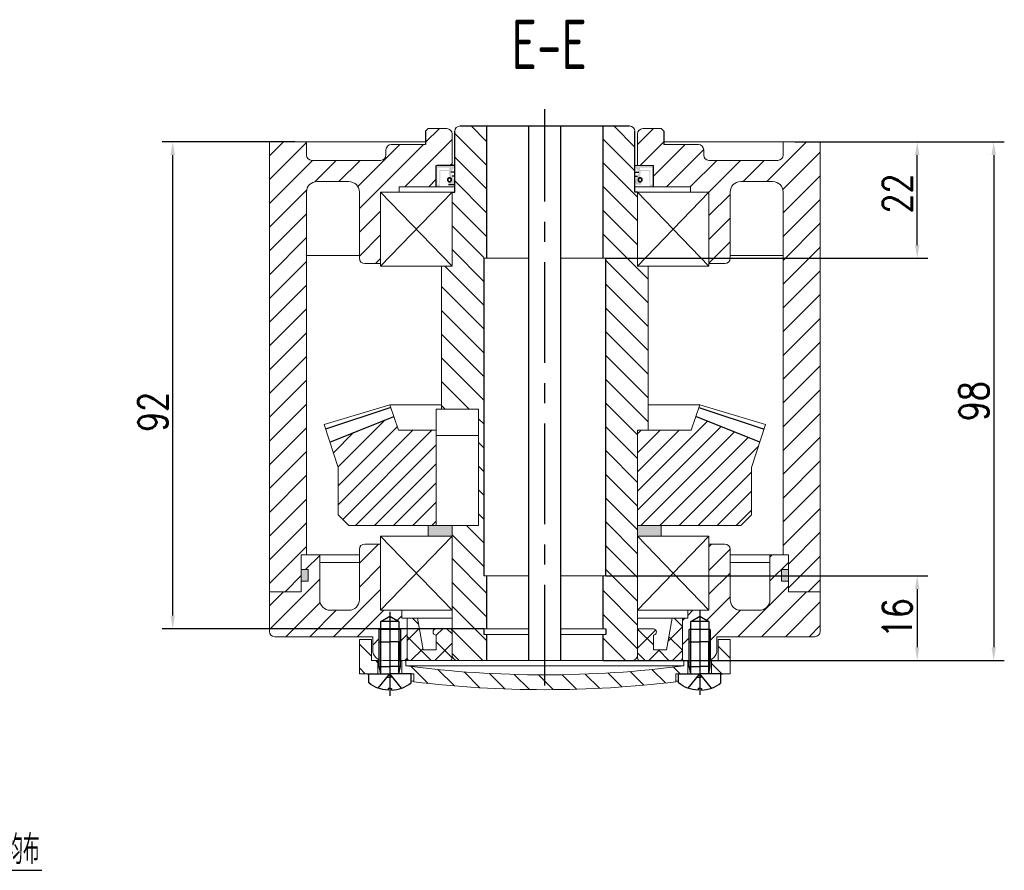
# Model space of a CAD drawing. Header units: inches. Extents: x 331 to 12887, y -474 to 4488.
# Tile 16 of 122: x 2839 to 3025, y 2795 to 2956. Entities that reach past the tile are written whole.
import ezdxf

# ---------------------------------------------------------------- set-up
doc = ezdxf.new("R2010")
doc.units = ezdxf.units.IN
doc.header["$LTSCALE"] = 10
doc.header["$MEASUREMENT"] = 0
doc.linetypes.add('CENTER', pattern=[10.16, 6.35, -1.27, 1.27, -1.27])
doc.linetypes.add('HIDDEN', pattern=[1.905, 1.27, -0.635])
for name, color, linetype in [('1轮廓实线层', 7, 'Continuous'), ('2细线层', 4, 'Continuous'), ('3中心线层', 1, 'CENTER'), ('4虚线层', 6, 'HIDDEN'), ('5剖面线层', 2, 'Continuous'), ('6文字层', 3, 'Continuous'), ('7标注层', 4, 'Continuous')]:
    doc.layers.add(name, color=color, linetype=linetype)
doc.styles.add('PC_TEXTSTYLE', font='isocp.shx', dxfattribs={"width": 0.8, "bigfont": 'HZFS.SHX'})
doc.styles.add('TH_GBDIM', font='romans.shx', dxfattribs={"width": 0.8, "bigfont": 'gbcbig.shx'})
doc.dimstyles.new('TH_GBDIM', dxfattribs={"dimtxt": 3.5, "dimasz": 2.5, "dimexe": 2, "dimexo": 0, "dimgap": 1, "dimtad": 1, "dimdec": 4, "dimdsep": 46, "dimtxsty": 'TH_GBDIM', "dimcen": 0.09, "dimclrd": 4, "dimclre": 4, "dimclrt": 3, "dimadec": 0, "dimazin": 0, "dimtfac": 1, "dimtdec": 4, "dimtmove": 0, "dimatfit": 3, "dimfxl": 1, "dimtzin": 0, "dimarcsym": 0})
doc.dimstyles.new('直径标注A3', dxfattribs={"dimtxt": 3.5, "dimasz": 3, "dimexe": 2, "dimexo": 0.0625, "dimgap": 1, "dimtad": 1, "dimtih": 1, "dimtoh": 1, "dimdsep": 46, "dimtxsty": 'PC_TEXTSTYLE', "dimsah": 1, "dimcen": 0.09, "dimclrt": 3, "dimadec": 0, "dimazin": 0, "dimtfac": 0.7, "dimtmove": 0, "dimatfit": 0, "dimfxl": 1, "dimtzin": 0, "dimarcsym": 0})
pattern_1 = [(45, (2315.4935, 2642.423), (-2.245064, 2.245064), [])]
pattern_2 = [(45, (1756.5122, 2697.7413), (-2.245064, 2.245064), []), (135, (1756.5122, 2697.7413), (-2.245064, -2.245064), [])]
pattern_3 = [(315, (-154.8456, 166.89), (2.245064, 2.245064), [])]

# ---------------------------------------------------------------- blocks, each defined once
blk = doc.blocks.new('A$C74117F13')
at = {"linetype": 'Continuous', "lineweight": 0}
h = blk.add_hatch(dxfattribs=at)
h.set_pattern_fill('ANSI31', color=4, angle=-90, style=0)
h.set_pattern_definition(pattern_3)
h.paths.add_polyline_path([(2.25, 10.7), (0, 10.7), (0, 4.2), (3.5, 4.2), (3.5, 6.7), (2.25, 6.7)], flags=0)
h = blk.add_hatch(dxfattribs=at)
h.set_pattern_fill('ANSI31', color=4, angle=-90, style=0)
h.set_pattern_definition(pattern_3)
h.paths.add_polyline_path([(70, 10.7), (67.75, 10.7), (67.75, 6.7), (66.5, 6.7), (66.5, 4.2), (70, 4.2)], flags=0)
at = {"layer": '5剖面线层'}
h = blk.add_hatch(dxfattribs=at)
h.set_pattern_fill('ANSI31', color=4, angle=-90, style=0)
h.set_pattern_definition([(315, (-138.2244, 164.8017), (2.245064, 2.245064), [])])
h.paths.add_polyline_path([(35, 4), (35, 1.2, 0.030167), (59.75, 2.69), (59.75, 4.2), (62, 4.2), (62, 6.7), (61.25, 6.7), (61.25, 5.7, -0.032451)])
h.paths.add_polyline_path([(35, 1.2), (35, 4, -0.032451), (8.75, 5.7), (8.75, 6.7), (8, 6.7), (8, 4.2), (10.25, 4.2), (10.25, 2.69, 0.030167)])
at = {"color": 7, "linetype": 'Continuous', "lineweight": 15}
for p, q in [((0, 4.2), (0, 10.7)), ((0, 10.7), (2.25, 10.7)), ((2.25, 10.7), (2.25, 6.7)), ((67.75, 6.7), (67.75, 10.7)), ((67.75, 10.7), (70, 10.7)), ((70, 10.7), (70, 4.2)), ((2.25, 6.7), (3.5, 6.7)), ((3.5, 6.7), (3.5, 4.2)), ((8, 4.2), (8, 6.7)), ((8, 6.7), (8.75, 6.7)), ((8.75, 6.7), (8.75, 5.7)), ((61.25, 6.7), (8.75, 6.7)), ((61.25, 5.7), (8.75, 5.7)), ((61.25, 5.7), (61.25, 6.7)), ((61.25, 6.7), (62, 6.7)), ((62, 6.7), (62, 4.2)), ((66.5, 4.2), (66.5, 6.7)), ((66.5, 6.7), (67.75, 6.7)), ((0, 4.2), (3.5, 4.2)), ((3.5, 4.2), (8, 4.2)), ((8, 4.2), (10.25, 4.2)), ((10.25, 2.69), (10.25, 4.2)), ((59.75, 4.2), (62, 4.2)), ((59.75, 4.2), (59.75, 2.69)), ((62, 4.2), (66.5, 4.2)), ((66.5, 4.2), (70, 4.2))]:
    blk.add_line(p, q, dxfattribs=at)
for centre, radius, start, end in [((35, 206.86), 202.87, 262.5653, 277.4347), ((35.04, 193.53), 192.34, 259.8629, 260.0315), ((34.96, 193.53), 192.34, 279.9685, 280.1371), ((35.04, 193.53), 192.34, 262.443, 262.5932), ((35, 206.86), 205.67, 263.0883, 276.9117), ((34.96, 193.53), 192.34, 277.4068, 277.557)]:
    blk.add_arc(centre, radius, start, end, dxfattribs=at)
at = {"layer": '1轮廓实线层'}
for p, q in [((4.05, 14.08), (5.75, 15.07)), ((5.75, 15.07), (7.45, 14.08)), ((62.55, 14.08), (64.25, 15.07)), ((64.25, 15.07), (65.95, 14.08)), ((7.45, 14.08), (4.05, 14.08)), ((4.05, 6.64), (4.05, 14.08)), ((7.45, 14.08), (7.45, 6.58)), ((65.95, 14.08), (62.55, 14.08)), ((62.55, 6.64), (62.55, 14.08)), ((65.95, 14.08), (65.95, 6.58)), ((7.75, 12.58), (3.75, 12.58)), ((66.25, 12.58), (62.25, 12.58))]:
    blk.add_line(p, q, dxfattribs=at)
at = {"layer": '1轮廓实线层', "extrusion": (1.22465e-16, -7.4988e-33, -1)}
for points in [[(-3.75, 5.6), (-3.75, 10.2), (-5.75, 10.2)], [(-62.25, 5.6), (-62.25, 10.2), (-64.25, 10.2)], [(-4.05, 4.2), (-3.75, 5.6), (-5.75, 5.6)], [(-62.55, 4.2), (-62.25, 5.6), (-64.25, 5.6)]]:
    blk.add_lwpolyline(points, dxfattribs=at)
at = {"layer": '1轮廓实线层'}
for points in [[(7.75, 5.6), (7.75, 10.2), (5.75, 10.2)], [(66.25, 5.6), (66.25, 10.2), (64.25, 10.2)], [(7.45, 4.2), (7.75, 5.6), (5.75, 5.6)], [(65.95, 4.2), (66.25, 5.6), (64.25, 5.6)], [(9.75, 2.47), (9.75, 4.2), (5.75, 4.2)], [(68.25, 2.47), (68.25, 4.2), (64.25, 4.2)], [(5.75, 1.41), (6.06, 1.41), (6.06, 1.1)], [(64.25, 1.41), (64.56, 1.41), (64.56, 1.1)]]:
    blk.add_lwpolyline(points, dxfattribs=at)
at = {"layer": '1轮廓实线层', "extrusion": (-1.22465e-16, 7.4988e-33, -1)}
for points in [[(-1.75, 2.47), (-1.75, 4.2), (-5.75, 4.2)], [(-60.25, 2.47), (-60.25, 4.2), (-64.25, 4.2)], [(-5.75, 1.41), (-5.44, 1.41), (-5.44, 1.1)], [(-64.25, 1.41), (-63.94, 1.41), (-63.94, 1.1)]]:
    blk.add_lwpolyline(points, dxfattribs=at)
for centre in [(-5.75, 7.59), (-64.25, 7.59)]:
    blk.add_arc(centre, 6.5, 272.7336, 307.9799, dxfattribs=at)
at = {"layer": '1轮廓实线层'}
for centre in [(5.75, 7.59), (64.25, 7.59)]:
    blk.add_arc(centre, 6.5, 272.7336, 307.9799, dxfattribs=at)
at = {"layer": '2细线层'}
for p, q in [((3.75, 6.73), (3.75, 12.58)), ((7.75, 12.58), (7.75, 6.58)), ((62.25, 6.73), (62.25, 12.58)), ((66.25, 12.58), (66.25, 6.58))]:
    blk.add_line(p, q, dxfattribs=at)
at = {"layer": '2细线层', "extrusion": (1.22465e-16, -7.4988e-33, -1)}
for points in [[(-4.05, 4.2), (-4.05, 10.2)], [(-62.55, 4.2), (-62.55, 10.2)]]:
    blk.add_lwpolyline(points, dxfattribs=at)
at = {"layer": '2细线层'}
for points in [[(7.45, 4.2), (7.45, 10.2)], [(65.95, 4.2), (65.95, 10.2)]]:
    blk.add_lwpolyline(points, dxfattribs=at)
at = {"layer": '3中心线层'}
for p, q in [((5.75, 15.92), (5.75, 0)), ((64.25, 16.3), (64.25, 0.19))]:
    blk.add_line(p, q, dxfattribs=at)
at = {"layer": '4虚线层', "extrusion": (-1.22465e-16, 7.4988e-33, -1)}
for p, q in [((3.55, 1.47), (5.75, 4.2)), ((62.05, 1.47), (64.25, 4.2)), ((5.25, 3.58), (5.75, 3.58)), ((63.75, 3.58), (64.25, 3.58))]:
    blk.add_line(p, q, dxfattribs=at)
at = {"layer": '4虚线层'}
for p, q in [((7.95, 1.47), (5.75, 4.2)), ((66.45, 1.47), (64.25, 4.2)), ((6.25, 3.58), (5.75, 3.58)), ((64.75, 3.58), (64.25, 3.58))]:
    blk.add_line(p, q, dxfattribs=at)
blk = doc.blocks.new('*D212')
at = {"layer": '7标注层', "color": 4, "lineweight": -2, "transparency": 16777216}
for p, q in [((2949.83, 2851.03), (3010.64, 2851.03)), ((3008.64, 2848.53), (3008.64, 2837.53)), ((2949.33, 2835.03), (3010.64, 2835.03))]:
    blk.add_line(p, q, dxfattribs=at)
at = {"layer": '7标注层', "color": 4, "transparency": 16777216}
for points in [[(3008.23, 2848.53), (3009.06, 2848.53), (3008.64, 2851.03)], [(3008.23, 2837.53), (3009.06, 2837.53), (3008.64, 2835.03)]]:
    blk.add_solid(points, dxfattribs=at)
at = {"layer": 'Defpoints', "color": 0, "transparency": 16777216}
for p in [(2949.83, 2851.03), (2949.33, 2835.03), (3008.64, 2835.03)]:
    blk.add_point(p, dxfattribs=at)
at = {"layer": '7标注层', "color": 3, "transparency": 16777216, "insert": (3004.89, 2843.03), "char_height": 5.5, "attachment_point": 5, "rotation": 90, "style": 'TH_GBDIM'}
blk.add_mtext('16', dxfattribs=at)
blk = doc.blocks.new('*D215')
at = {"layer": '7标注层', "color": 4, "lineweight": -2, "transparency": 16777216}
for p, q in [((2985.55, 2933.03), (3010.64, 2933.03)), ((3008.64, 2913.53), (3008.64, 2930.53)), ((2949.83, 2911.03), (3010.64, 2911.03))]:
    blk.add_line(p, q, dxfattribs=at)
at = {"layer": '7标注层', "color": 4, "transparency": 16777216}
for points in [[(3008.23, 2930.53), (3009.06, 2930.53), (3008.64, 2933.03)], [(3008.23, 2913.53), (3009.06, 2913.53), (3008.64, 2911.03)]]:
    blk.add_solid(points, dxfattribs=at)
at = {"layer": 'Defpoints', "color": 0, "transparency": 16777216}
for p in [(2985.55, 2933.03), (3008.64, 2933.03), (2949.83, 2911.03)]:
    blk.add_point(p, dxfattribs=at)
at = {"layer": '7标注层', "color": 3, "transparency": 16777216, "insert": (3004.89, 2923.28), "char_height": 5.5, "attachment_point": 5, "rotation": 90, "style": 'TH_GBDIM'}
blk.add_mtext('22', dxfattribs=at)
blk = doc.blocks.new('*D216')
at = {"layer": '7标注层', "color": 4, "lineweight": -2, "transparency": 16777216}
for p, q in [((2891.12, 2933.03), (2866.08, 2933.03)), ((2868.08, 2843.53), (2868.08, 2930.53)), ((2926.83, 2841.03), (2866.08, 2841.03))]:
    blk.add_line(p, q, dxfattribs=at)
at = {"layer": '7标注层', "color": 4, "transparency": 16777216}
for points in [[(2867.66, 2930.53), (2868.5, 2930.53), (2868.08, 2933.03)], [(2867.66, 2843.53), (2868.5, 2843.53), (2868.08, 2841.03)]]:
    blk.add_solid(points, dxfattribs=at)
at = {"layer": 'Defpoints', "color": 0, "transparency": 16777216}
for p in [(2868.08, 2933.03), (2891.12, 2933.03), (2926.83, 2841.03)]:
    blk.add_point(p, dxfattribs=at)
at = {"layer": '7标注层', "color": 3, "transparency": 16777216, "insert": (2864.33, 2882.01), "char_height": 5.5, "attachment_point": 5, "rotation": 90, "style": 'TH_GBDIM'}
blk.add_mtext('92', dxfattribs=at)
blk = doc.blocks.new('*D217')
at = {"layer": '7标注层', "color": 4, "lineweight": -2, "transparency": 16777216}
for p, q in [((2985.55, 2933.03), (3025.09, 2933.03)), ((3023.09, 2930.53), (3023.09, 2837.53)), ((2953.98, 2835.03), (3025.09, 2835.03))]:
    blk.add_line(p, q, dxfattribs=at)
at = {"layer": '7标注层', "color": 4, "transparency": 16777216}
for points in [[(3022.67, 2930.53), (3023.51, 2930.53), (3023.09, 2933.03)], [(3022.67, 2837.53), (3023.51, 2837.53), (3023.09, 2835.03)]]:
    blk.add_solid(points, dxfattribs=at)
at = {"layer": 'Defpoints', "color": 0, "transparency": 16777216}
for p in [(2985.55, 2933.03), (2953.98, 2835.03), (3023.09, 2835.03)]:
    blk.add_point(p, dxfattribs=at)
at = {"layer": '7标注层', "color": 3, "transparency": 16777216, "insert": (3019.34, 2884.03), "char_height": 5.5, "attachment_point": 5, "rotation": 90, "style": 'TH_GBDIM'}
blk.add_mtext('98', dxfattribs=at)
blk = doc.blocks.new('*D222')
at = {"layer": '7标注层', "color": 0, "lineweight": -2, "transparency": 16777216}
for p, q in [((2777.62, 2835.59), (2775.97, 2837.48)), ((2779.26, 2833.71), (2783.2, 2829.19)), ((2784.85, 2827.3), (2812.68, 2795.4)), ((2812.68, 2795.4), (2843.34, 2795.4))]:
    blk.add_line(p, q, dxfattribs=at)
at = {"layer": '7标注层', "color": 0, "transparency": 16777216}
for points in [[(2777.93, 2835.87), (2777.3, 2835.32), (2779.26, 2833.71)], [(2785.16, 2827.58), (2784.53, 2827.03), (2783.2, 2829.19)]]:
    blk.add_solid(points, dxfattribs=at)
at = {"layer": 'Defpoints', "color": 0, "transparency": 16777216}
for p in [(2779.26, 2833.71), (2783.2, 2829.19)]:
    blk.add_point(p, dxfattribs=at)
at = {"layer": '7标注层', "color": 3, "transparency": 16777216, "insert": (2828.51, 2799.33), "char_height": 5.5, "attachment_point": 5, "style": 'TH_GBDIM'}
blk.add_mtext('{4-%%C9}{}{}{通孔均布}', dxfattribs=at)

msp = doc.modelspace()

# ---------------------------------------------------------------- hatches: boundary and pattern name
at = {"layer": '5剖面线层'}
h = msp.add_hatch(dxfattribs=at)
h.set_pattern_fill('ANSI31', color=256)
h.set_pattern_definition(pattern_1)
h.paths.add_polyline_path([(2917.83072, 2928.53323), (2920.83072, 2928.53323), (2920.83072, 2934.53323, 0.414213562), (2919.83072, 2935.53323), (2916.33072, 2935.53323), (2915.83072, 2935.03323), (2915.83072, 2932.53323), (2912.83072, 2932.53323), (2912.33072, 2932.53323), (2909.33072, 2932.53323, 0.414213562), (2908.33072, 2931.53323), (2908.33072, 2930.53323, -0.414213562), (2907.33072, 2929.53323), (2894.33072, 2929.53323, -0.414213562), (2893.33072, 2930.53323), (2893.33072, 2933.03323), (2886.33073, 2933.03323), (2886.33073, 2848.03323), (2892.33072, 2848.03323), (2892.33072, 2855.03323), (2893.33073, 2855.03323), (2893.33073, 2923.52937, -0.414778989), (2895.33072, 2925.53323), (2901.33072, 2925.53323, -0.414213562), (2903.33072, 2923.53323), (2903.33072, 2911.03323, 0.414213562), (2904.33072, 2910.03323), (2907.33072, 2910.03323), (2907.33072, 2923.53323), (2910.83072, 2923.53323), (2910.83072, 2924.53323), (2917.83072, 2924.53323)])
h = msp.add_hatch(dxfattribs=at)
h.set_pattern_fill('ANSI31', color=256, angle=270)
h.set_pattern_definition([(315, (2315.4935, 2642.423), (2.245064, 2.245064), [])])
edge = h.paths.add_edge_path()
edge.add_line((2926.83072, 2913.53323), (2927.33072, 2913.53323))
edge.add_line((2927.33072, 2913.53323), (2927.33072, 2936.03323))
edge.add_line((2927.33072, 2936.03323), (2922.33072, 2936.03323))
edge.add_arc((2922.33072, 2935.03323), 1, 90, 180)
edge.add_line((2921.33072, 2935.03323), (2921.33072, 2923.53323))
edge.add_line((2921.33072, 2923.53323), (2920.83072, 2923.53323))
edge.add_line((2920.83072, 2923.53323), (2920.83072, 2909.53323))
edge.add_line((2920.83072, 2909.53323), (2918.83072, 2909.53323))
edge.add_line((2918.83072, 2909.53323), (2918.83072, 2882.53323))
edge.add_line((2918.83072, 2882.53323), (2925.83072, 2882.53323))
edge.add_line((2925.83072, 2882.53323), (2925.83072, 2860.53323))
edge.add_line((2925.83072, 2860.53323), (2920.83072, 2860.53323))
edge.add_line((2920.83072, 2860.53323), (2920.83072, 2836.03323))
edge.add_arc((2921.83072, 2836.03323), 1, 180, 270.0158522)
edge.add_line((2921.831, 2835.03323), (2926.33072, 2835.03323))
edge.add_line((2926.33072, 2835.03323), (2927.33072, 2835.03323))
edge.add_line((2927.33072, 2835.03323), (2927.33072, 2839.93323))
edge.add_line((2927.33072, 2839.93323), (2926.83072, 2839.93323))
edge.add_line((2926.83072, 2839.93323), (2926.83072, 2841.03323))
edge.add_line((2926.83072, 2841.03323), (2927.33072, 2841.03323))
edge.add_line((2927.33072, 2841.03323), (2927.33072, 2851.03323))
edge.add_line((2927.33072, 2851.03323), (2926.83072, 2851.03323))
edge.add_line((2926.83072, 2851.03323), (2926.83072, 2913.53323))
edge = h.paths.add_edge_path()
edge.add_line((2957.83072, 2909.53323), (2955.83072, 2909.53323))
edge.add_line((2955.83072, 2909.53323), (2955.83072, 2923.53323))
edge.add_line((2955.83072, 2923.53323), (2955.33072, 2923.53323))
edge.add_line((2955.33072, 2923.53323), (2955.33072, 2935.03323))
edge.add_arc((2954.33072, 2935.03323), 1, 360, 450)
edge.add_line((2954.33072, 2936.03323), (2949.33072, 2936.03323))
edge.add_line((2949.33072, 2936.03323), (2949.33072, 2913.53323))
edge.add_line((2949.33072, 2913.53323), (2949.83072, 2913.53323))
edge.add_line((2949.83072, 2913.53323), (2949.83072, 2851.03323))
edge.add_line((2949.83072, 2851.03323), (2949.33072, 2851.03323))
edge.add_line((2949.33072, 2851.03323), (2949.33072, 2841.03323))
edge.add_line((2949.33072, 2841.03323), (2949.83072, 2841.03323))
edge.add_line((2949.83072, 2841.03323), (2949.83072, 2839.93323))
edge.add_line((2949.83072, 2839.93323), (2949.33072, 2839.93323))
edge.add_line((2949.33072, 2839.93323), (2949.33072, 2835.03323))
edge.add_line((2949.33072, 2835.03323), (2954.831, 2835.03323))
edge.add_arc((2954.83072, 2836.03323), 1, 270.0158521, 360)
edge.add_line((2955.83072, 2836.03323), (2955.83072, 2878.53323))
edge.add_line((2955.83072, 2878.53323), (2957.20531, 2878.53323))
edge.add_line((2957.20531, 2878.53323), (2957.83072, 2878.53323))
edge.add_line((2957.83072, 2878.53323), (2957.83072, 2909.53323))
h = msp.add_hatch(dxfattribs=at)
h.set_pattern_fill('ANSI31', color=256)
h.set_pattern_definition(pattern_1)
h.paths.add_polyline_path([(2958.83072, 2928.53323), (2955.83072, 2928.53323), (2955.83072, 2934.53323, -0.414213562), (2956.83072, 2935.53323), (2960.33072, 2935.53323), (2960.83072, 2935.03323), (2960.83072, 2932.53323), (2963.83072, 2932.53323), (2964.33072, 2932.53323), (2967.33072, 2932.53323, -0.414213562), (2968.33072, 2931.53323), (2968.33072, 2930.53323, 0.414213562), (2969.33072, 2929.53323), (2982.33072, 2929.53323, 0.414213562), (2983.33072, 2930.53323), (2983.33072, 2933.03323), (2990.33072, 2933.03323), (2990.33072, 2848.03323), (2984.33072, 2848.03323), (2984.33072, 2855.03323), (2983.33072, 2855.03323), (2983.33072, 2923.52937, 0.414778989), (2981.33072, 2925.53323), (2975.33072, 2925.53323, 0.414213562), (2973.33072, 2923.53323), (2973.33072, 2911.03323, -0.414213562), (2972.33072, 2910.03323), (2969.33072, 2910.03323), (2969.33072, 2923.53323), (2965.83072, 2923.53323), (2965.83072, 2924.53323), (2958.83072, 2924.53323)])
h = msp.add_hatch(color=2, dxfattribs=at)
h.dxf.hatch_style = 1
h.paths.add_polyline_path([(2920.33072, 2926.26656, -0.414213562), (2920.73072, 2925.86656, -0.577350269), (2920.13072, 2925.52015), (2920.13072, 2924.93323), (2920.93072, 2924.93323), (2921.33072, 2925.33323), (2920.93072, 2926.53323), (2920.83072, 2926.53323), (2920.58072, 2927.33323), (2921.33072, 2928.33323), (2920.80572, 2928.53323), (2920.60572, 2928.33323), (2920.40572, 2928.53323), (2918.03072, 2928.53323), (2917.83072, 2928.13323), (2917.83072, 2924.93323), (2918.03072, 2924.53323), (2918.53072, 2924.53323), (2918.63072, 2927.53323), (2920.23072, 2927.53323)])
h.paths.add_polyline_path([(2920.33072, 2927.73323), (2918.43072, 2927.73323), (2918.43072, 2924.93323), (2918.03072, 2924.93323), (2918.03072, 2928.13323), (2920.33072, 2928.13323)], flags=16)
h = msp.add_hatch(color=2, dxfattribs=at)
h.dxf.hatch_style = 1
h.paths.add_polyline_path([(2956.33072, 2926.26656, 0.414213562), (2955.93072, 2925.86656, 0.577350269), (2956.53072, 2925.52015), (2956.53072, 2924.93323), (2955.73072, 2924.93323), (2955.33072, 2925.33323), (2955.73072, 2926.53323), (2955.83072, 2926.53323), (2956.08072, 2927.33323), (2955.33072, 2928.33323), (2955.85572, 2928.53323), (2956.05572, 2928.33323), (2956.25572, 2928.53323), (2958.63072, 2928.53323), (2958.83072, 2928.13323), (2958.83072, 2924.93323), (2958.63072, 2924.53323), (2958.13072, 2924.53323), (2958.03072, 2927.53323), (2956.43072, 2927.53323)])
h.paths.add_polyline_path([(2956.33072, 2927.73323), (2958.23072, 2927.73323), (2958.23072, 2924.93323), (2958.63072, 2924.93323), (2958.63072, 2928.13323), (2956.33072, 2928.13323)], flags=16)
h = msp.add_hatch(dxfattribs=at)
h.set_pattern_fill('ANSI31', color=256, scale=0.8, style=0)
h.set_pattern_definition([(45, (2765.9644, 2626.9077), (-1.796051, 1.796051), [])])
h.paths.add_polyline_path([(2977.33072, 2871.53323), (2978.92504, 2876.31619), (2966.83217, 2881.14717), (2965.96085, 2878.53323), (2955.83072, 2878.53323), (2955.83072, 2860.53323), (2960.33072, 2860.53323), (2975.33072, 2860.53323), (2977.33072, 2862.53323)])
h.paths.add_polyline_path([(2917.83072, 2860.53323), (2917.83072, 2878.53323), (2910.70059, 2878.53323), (2909.82928, 2881.14717), (2897.7364, 2876.31619), (2899.33072, 2871.53323), (2899.33072, 2862.53323), (2901.33072, 2860.53323)])
h = msp.add_hatch(color=256, dxfattribs=at)
h.paths.add_polyline_path([(2916.33072, 2860.53323), (2916.33072, 2858.53323), (2920.83072, 2858.53323), (2920.83072, 2858.53323), (2920.83072, 2860.53323)])
h.paths.add_polyline_path([(2960.33072, 2858.53323), (2960.33072, 2860.53323), (2959.13072, 2860.53323), (2955.83072, 2860.53323), (2955.83072, 2858.53323), (2955.83073, 2858.53323)])
h = msp.add_hatch(dxfattribs=at)
h.set_pattern_fill('ANSI31', color=256, style=0)
h.set_pattern_definition([(45, (2748.544, 2568.4084), (-2.245064, 2.245064), [])])
edge = h.paths.add_edge_path()
edge.add_line((2907.38072, 2842.42121), (2909.08072, 2843.40271))
edge.add_line((2909.08072, 2843.40271), (2910.78072, 2842.42121))
edge.add_line((2910.78072, 2842.42121), (2910.78072, 2840.92121))
edge.add_line((2910.78072, 2840.92121), (2911.08072, 2840.92121))
edge.add_line((2911.08072, 2840.92121), (2911.08072, 2835.03323))
edge.add_line((2911.08072, 2835.03323), (2912.33072, 2835.03323))
edge.add_line((2912.33072, 2835.03323), (2912.33072, 2843.03323))
edge.add_line((2912.33072, 2843.03323), (2911.33072, 2843.03323))
edge.add_line((2911.33072, 2843.03323), (2911.33072, 2844.53323))
edge.add_line((2911.33072, 2844.53323), (2907.33072, 2844.53323))
edge.add_line((2907.33072, 2844.53323), (2907.33072, 2857.03323))
edge.add_line((2907.33072, 2857.03323), (2904.33072, 2857.03323))
edge.add_arc((2904.33072, 2856.03323), 1, 90, 180)
edge.add_line((2903.33072, 2856.03323), (2903.33072, 2846.53323))
edge.add_arc((2901.33072, 2846.53323), 2, -90, 0, ccw=False)
edge.add_line((2901.33072, 2844.53323), (2897.83072, 2844.53323))
edge.add_arc((2897.83072, 2846.53323), 2, 180, 270, ccw=False)
edge.add_line((2895.83072, 2846.53323), (2895.83072, 2855.03323))
edge.add_line((2895.83072, 2855.03323), (2892.33072, 2855.03323))
edge.add_line((2892.33072, 2855.03323), (2892.33072, 2852.23323))
edge.add_line((2892.33072, 2852.23323), (2893.63072, 2852.23323))
edge.add_line((2893.63072, 2852.23323), (2893.63072, 2850.03323))
edge.add_line((2893.63072, 2850.03323), (2892.33072, 2850.03323))
edge.add_line((2892.33072, 2850.03323), (2892.33072, 2848.03323))
edge.add_line((2892.33072, 2848.03323), (2886.33073, 2848.03372))
edge.add_line((2886.33073, 2848.03372), (2886.33073, 2840.53274))
edge.add_arc((2887.33072, 2840.53322), 0.99999, 180.02764, 270.1060255)
edge.add_line((2887.33257, 2839.53323), (2905.83072, 2839.53323))
edge.add_line((2905.83072, 2839.53323), (2905.83072, 2837.03323))
edge.add_arc((2907.83072, 2837.03323), 2, 180, 247.9757079)
edge.add_line((2907.08072, 2835.17918), (2907.08072, 2838.53323))
edge.add_line((2907.08072, 2838.53323), (2907.08072, 2840.92121))
edge.add_line((2907.08072, 2840.92121), (2907.38072, 2840.92121))
edge.add_line((2907.38072, 2840.92121), (2907.38072, 2842.42121))
edge = h.paths.add_edge_path()
edge.add_line((2990.33072, 2848.03323), (2984.33072, 2848.03323))
edge.add_line((2984.33072, 2848.03323), (2984.33072, 2850.0332))
edge.add_line((2984.33072, 2850.0332), (2983.03074, 2850.0332))
edge.add_line((2983.03074, 2850.0332), (2983.03074, 2852.2332))
edge.add_line((2983.03074, 2852.2332), (2984.33072, 2852.2332))
edge.add_line((2984.33072, 2852.2332), (2984.33072, 2855.03323))
edge.add_line((2984.33072, 2855.03323), (2983.33072, 2855.03323))
edge.add_line((2983.33072, 2855.03323), (2980.83072, 2855.03323))
edge.add_line((2980.83072, 2855.03323), (2980.83072, 2846.53323))
edge.add_arc((2978.83072, 2846.53323), 2, -90, 0, ccw=False)
edge.add_line((2978.83072, 2844.53323), (2975.33072, 2844.53323))
edge.add_arc((2975.33072, 2846.53323), 2, 180, 270, ccw=False)
edge.add_line((2973.33072, 2846.53323), (2973.33072, 2856.03323))
edge.add_arc((2972.33072, 2856.03323), 1, 0, 90)
edge.add_line((2972.33072, 2857.03323), (2969.33072, 2857.03323))
edge.add_line((2969.33072, 2857.03323), (2969.33072, 2844.53323))
edge.add_line((2969.33072, 2844.53323), (2967.58072, 2844.53323))
edge.add_line((2967.58072, 2844.53323), (2967.58072, 2843.40271))
edge.add_line((2967.58072, 2843.40271), (2969.28072, 2842.42121))
edge.add_line((2969.28072, 2842.42121), (2969.28072, 2840.92121))
edge.add_line((2969.28072, 2840.92121), (2969.58072, 2840.92121))
edge.add_line((2969.58072, 2840.92121), (2969.58072, 2835.17918))
edge.add_arc((2968.83072, 2837.03323), 2, 292.0242921, 360)
edge.add_line((2970.83072, 2837.03323), (2970.83072, 2839.53323))
edge.add_line((2970.83072, 2839.53323), (2989.33257, 2839.53323))
edge.add_arc((2989.33072, 2840.53323), 1, 270.1058718, 359.8493648)
edge.add_line((2990.33072, 2840.5306), (2990.33072, 2848.03323))
edge = h.paths.add_edge_path()
edge.add_line((2967.58072, 2844.53323), (2965.33072, 2844.53323))
edge.add_line((2965.33072, 2844.53323), (2965.33072, 2843.03323))
edge.add_line((2965.33072, 2843.03323), (2964.33072, 2843.03323))
edge.add_line((2964.33072, 2843.03323), (2964.33072, 2835.53375))
edge.add_arc((2963.83072, 2835.53323), 0.5, -0.0592319, 0.0592319, ccw=False)
edge.add_line((2964.33072, 2835.53271), (2964.33072, 2835.03323))
edge.add_line((2964.33072, 2835.03323), (2964.58072, 2835.03323))
edge.add_line((2964.58072, 2835.03323), (2965.33072, 2835.03323))
edge.add_line((2965.33072, 2835.03323), (2965.58072, 2835.03323))
edge.add_line((2965.58072, 2835.03323), (2965.58072, 2838.53323))
edge.add_line((2965.58072, 2838.53323), (2965.58072, 2840.92121))
edge.add_line((2965.58072, 2840.92121), (2965.88072, 2840.92121))
edge.add_line((2965.88072, 2840.92121), (2965.88072, 2842.42121))
edge.add_line((2965.88072, 2842.42121), (2967.58072, 2843.40271))
edge.add_line((2967.58072, 2843.40271), (2967.58072, 2844.53323))
h = msp.add_hatch(color=256, dxfattribs=at)
h.paths.add_polyline_path([(2892.33072, 2850.03323), (2893.63072, 2850.03323), (2893.63072, 2852.23323), (2892.33072, 2852.23323)])
h.paths.add_polyline_path([(2983.03074, 2850.0332), (2984.33072, 2850.0332), (2984.33072, 2852.2332), (2983.03074, 2852.2332)])
at = {"layer": '5剖面线层', "linetype": 'Continuous', "lineweight": 0}
h = msp.add_hatch(dxfattribs=at)
h.set_pattern_fill('ANSI37', color=2, style=0)
h.set_pattern_definition(pattern_2)
edge = h.paths.add_edge_path(flags=0)
edge.add_line((2920.33072, 2841.03323), (2917.83072, 2841.03323))
edge.add_arc((2917.83072, 2840.43323), 0.6, 90, 270)
edge.add_line((2917.83072, 2839.83323), (2917.83072, 2837.03323))
edge.add_line((2917.83072, 2837.03323), (2915.33072, 2837.03323))
edge.add_line((2915.33072, 2837.03323), (2914.27276, 2843.03323))
edge.add_line((2914.27276, 2843.03323), (2912.33072, 2843.03323))
edge.add_line((2912.33072, 2843.03323), (2912.33072, 2835.53323))
edge.add_arc((2912.83072, 2835.53323), 0.5, 180, 270)
edge.add_line((2912.83072, 2835.03323), (2920.33072, 2835.03323))
edge.add_arc((2920.33072, 2835.53323), 0.5, 270, 360)
edge.add_line((2920.83072, 2835.53323), (2920.83072, 2840.53323))
edge.add_arc((2920.33072, 2840.53323), 0.5, 0, 90)
h = msp.add_hatch(dxfattribs=at)
h.set_pattern_fill('ANSI37', color=2, style=0)
h.set_pattern_definition(pattern_2)
edge = h.paths.add_edge_path(flags=0)
edge.add_line((2958.83072, 2841.03323), (2956.33072, 2841.03323))
edge.add_arc((2956.33072, 2840.53323), 0.5, 90, 180)
edge.add_line((2955.83072, 2840.53323), (2955.83072, 2835.53323))
edge.add_arc((2956.33072, 2835.53323), 0.5, 180, 270)
edge.add_line((2956.33072, 2835.03323), (2963.83072, 2835.03323))
edge.add_arc((2963.83072, 2835.53323), 0.5, 270, 360)
edge.add_line((2964.33072, 2835.53323), (2964.33072, 2843.03323))
edge.add_line((2964.33072, 2843.03323), (2962.38869, 2843.03323))
edge.add_line((2962.38869, 2843.03323), (2961.33072, 2837.03323))
edge.add_line((2961.33072, 2837.03323), (2958.83072, 2837.03323))
edge.add_line((2958.83072, 2837.03323), (2958.83072, 2839.83323))
edge.add_arc((2958.83072, 2840.43323), 0.6, 270, 450)

# ---------------------------------------------------------------- linework, layer by layer
at = {"color": 7, "linetype": 'Continuous', "lineweight": 15}
for p, q in [((2916.33072, 2935.53323), (2915.83072, 2935.03323)), ((2916.33072, 2935.53323), (2919.83072, 2935.53323)), ((2960.33072, 2935.53323), (2956.83072, 2935.53323)), ((2960.33072, 2935.53323), (2960.83072, 2935.03323)), ((2886.33073, 2933.03323), (2893.33072, 2933.03323)), ((2886.33073, 2933.03323), (2886.33073, 2848.03323)), ((2893.33072, 2930.53323), (2893.33072, 2933.03323)), ((2915.83072, 2933.03323), (2893.33072, 2933.03323)), ((2909.33072, 2932.53323), (2912.33072, 2932.53323)), ((2912.83072, 2932.53323), (2912.33072, 2932.53323)), ((2912.83072, 2932.53323), (2915.83072, 2932.53323)), ((2920.83072, 2932.03323), (2920.83072, 2928.53323)), ((2920.83072, 2932.03323), (2920.83072, 2928.53323)), ((2983.33072, 2933.03323), (2960.83072, 2933.03323)), ((2964.33072, 2932.53323), (2960.83072, 2932.53323)), ((2964.33072, 2932.53323), (2967.33072, 2932.53323)), ((2983.33072, 2933.03323), (2983.33072, 2930.53323)), ((2983.33072, 2933.03323), (2990.33072, 2933.03323)), ((2990.33072, 2933.03323), (2990.33072, 2848.03323)), ((2908.33072, 2930.53323), (2908.33072, 2931.53323)), ((2968.33072, 2931.53323), (2968.33072, 2930.53323)), ((2894.33072, 2929.53323), (2907.33072, 2929.53323)), ((2917.83072, 2928.53323), (2921.33072, 2928.53323)), ((2958.83072, 2928.53323), (2955.33072, 2928.53323)), ((2969.33072, 2929.53323), (2982.33072, 2929.53323)), ((2901.33072, 2925.53323), (2895.33072, 2925.53323)), ((2910.83072, 2923.53323), (2910.83072, 2924.53323)), ((2912.33072, 2924.53323), (2910.83072, 2924.53323)), ((2910.83072, 2924.53323), (2921.33072, 2924.53323)), ((2914.27276, 2924.53323), (2912.33072, 2924.53323)), ((2914.27276, 2924.53323), (2920.83072, 2924.53323)), ((2955.33072, 2924.53323), (2962.38868, 2924.53323)), ((2964.33072, 2924.53323), (2962.38868, 2924.53323)), ((2965.83072, 2924.53323), (2964.33072, 2924.53323)), ((2965.83072, 2924.53323), (2965.83072, 2923.53323)), ((2981.33072, 2925.53323), (2975.33072, 2925.53323)), ((2893.33073, 2923.53323), (2893.33073, 2855.03323)), ((2903.33072, 2923.53323), (2903.33072, 2911.03323)), ((2907.33072, 2923.53323), (2907.33072, 2909.53323)), ((2920.83072, 2923.53323), (2907.33072, 2923.53323)), ((2920.83072, 2923.53323), (2920.83072, 2909.53323)), ((2955.83072, 2909.53323), (2955.83072, 2923.53323)), ((2969.33072, 2923.53323), (2955.83072, 2923.53323)), ((2969.33072, 2909.53323), (2969.33072, 2923.53323)), ((2973.33072, 2911.03323), (2973.33072, 2923.53323)), ((2983.33072, 2923.53323), (2983.33072, 2855.03323)), ((2903.33072, 2911.53323), (2893.33072, 2911.53323)), ((2983.33072, 2911.53323), (2973.33072, 2911.53323)), ((2907.33072, 2910.03323), (2904.33072, 2910.03323)), ((2907.33072, 2909.53323), (2920.83072, 2909.53323)), ((2918.83072, 2909.53323), (2918.83072, 2882.53323)), ((2926.83072, 2911.03323), (2935.33072, 2911.03323)), ((2941.33072, 2911.03323), (2949.83072, 2911.03323)), ((2969.33072, 2909.53323), (2955.83072, 2909.53323)), ((2957.83072, 2878.53323), (2957.83072, 2909.53323)), ((2972.33072, 2910.03323), (2969.33072, 2910.03323)), ((2896.63785, 2879.61184), (2909.09057, 2883.3633)), ((2918.83072, 2883.3633), (2909.09057, 2883.3633)), ((2910.70059, 2878.53323), (2909.09057, 2883.3633)), ((2917.83072, 2882.53323), (2925.83072, 2882.53323)), ((2917.83072, 2860.53323), (2917.83072, 2882.53323)), ((2925.83072, 2860.53323), (2925.83072, 2882.53323)), ((2967.57088, 2883.3633), (2957.83072, 2883.3633)), ((2967.57088, 2883.3633), (2965.96085, 2878.53323)), ((2967.57088, 2883.3633), (2980.02359, 2879.61184)), ((2899.33072, 2871.53323), (2896.63785, 2879.61184)), ((2917.83072, 2878.53323), (2910.70059, 2878.53323)), ((2957.20531, 2878.53323), (2955.83072, 2878.53323)), ((2955.83072, 2836.03323), (2955.83072, 2878.53323)), ((2957.20531, 2878.53323), (2959.13072, 2878.53323)), ((2965.96085, 2878.53323), (2959.13072, 2878.53323)), ((2980.02359, 2879.61184), (2977.33072, 2871.53323)), ((2925.83072, 2877.53323), (2917.83072, 2877.53323)), ((2899.33072, 2862.53323), (2899.33072, 2871.53323)), ((2977.33072, 2871.53323), (2977.33072, 2862.53323)), ((2901.33072, 2860.53323), (2899.33072, 2862.53323)), ((2977.33072, 2862.53323), (2975.33072, 2860.53323)), ((2925.83072, 2860.53323), (2901.33072, 2860.53323)), ((2916.33072, 2860.53323), (2916.33072, 2858.53323)), ((2916.33072, 2860.53323), (2920.83072, 2860.53323)), ((2920.83072, 2860.53323), (2920.83072, 2858.53323)), ((2920.83072, 2860.53323), (2920.83072, 2836.03323)), ((2955.83072, 2858.53323), (2955.83072, 2860.53323)), ((2955.83072, 2860.53323), (2960.33072, 2860.53323)), ((2975.33072, 2860.53323), (2959.13072, 2860.53323)), ((2960.33072, 2858.53323), (2960.33072, 2860.53323)), ((2907.33072, 2844.53323), (2907.33072, 2858.53323)), ((2920.83072, 2858.53323), (2907.33072, 2858.53323)), ((2920.83072, 2845.53323), (2920.83072, 2857.53323)), ((2969.33072, 2858.53323), (2955.83072, 2858.53323)), ((2969.33072, 2858.53323), (2969.33072, 2844.53323)), ((2903.33072, 2856.03323), (2903.33072, 2846.53323)), ((2904.33072, 2857.03323), (2907.33072, 2857.03323)), ((2969.33072, 2857.03323), (2972.33072, 2857.03323)), ((2973.33072, 2846.53323), (2973.33072, 2856.03323)), ((2892.33072, 2855.03323), (2892.33072, 2848.03323)), ((2892.33072, 2855.03323), (2895.83072, 2855.03323)), ((2893.33072, 2855.03323), (2892.33072, 2855.03323)), ((2892.33072, 2848.03323), (2892.33072, 2855.03323)), ((2895.83072, 2846.53323), (2895.83072, 2855.03323)), ((2903.33072, 2855.03323), (2895.83072, 2855.03323)), ((2980.83072, 2855.03323), (2973.33072, 2855.03323)), ((2980.83072, 2855.03323), (2980.83072, 2846.53323)), ((2980.83072, 2855.03323), (2984.33072, 2855.03323)), ((2984.33072, 2855.03323), (2983.33072, 2855.03323)), ((2984.33072, 2848.03323), (2984.33072, 2855.03323)), ((2984.33072, 2855.03323), (2984.33072, 2848.03323)), ((2892.33072, 2852.23323), (2893.63072, 2852.23323)), ((2893.63072, 2850.03323), (2893.63072, 2852.23323)), ((2895.83072, 2853.53323), (2903.33072, 2853.53323)), ((2973.33072, 2853.53323), (2980.83072, 2853.53323)), ((2983.03074, 2850.0332), (2983.03074, 2852.2332)), ((2984.33074, 2852.2332), (2983.03074, 2852.2332)), ((2892.33072, 2850.03323), (2893.63072, 2850.03323)), ((2926.83072, 2851.03323), (2935.33072, 2851.03323)), ((2941.33072, 2851.03323), (2949.83072, 2851.03323)), ((2984.33074, 2850.0332), (2983.03074, 2850.0332)), ((2886.33073, 2848.03323), (2892.33072, 2848.03323)), ((2886.33073, 2840.53323), (2886.33073, 2848.03323)), ((2892.33072, 2848.03323), (2889.33072, 2848.03323)), ((2990.33072, 2848.03323), (2984.33072, 2848.03323)), ((2984.33072, 2848.03323), (2990.33072, 2848.03323)), ((2990.33072, 2840.53323), (2990.33072, 2848.03323)), ((2897.83072, 2844.53323), (2901.33072, 2844.53323)), ((2907.33072, 2844.53323), (2920.83072, 2844.53323)), ((2911.33072, 2843.03323), (2911.33072, 2844.53323)), ((2969.33072, 2844.53323), (2955.83072, 2844.53323)), ((2965.33072, 2844.53323), (2965.33072, 2843.03323)), ((2975.33072, 2844.53323), (2978.83072, 2844.53323)), ((2911.33072, 2843.03323), (2912.33072, 2843.03323)), ((2912.33072, 2835.53323), (2912.33072, 2843.03323)), ((2912.33072, 2843.03323), (2914.27276, 2843.03323)), ((2912.33072, 2835.03323), (2912.33072, 2843.03323)), ((2914.27276, 2843.03323), (2915.33072, 2837.03323)), ((2920.83072, 2843.03323), (2914.27276, 2843.03323)), ((2962.38868, 2843.03323), (2955.83072, 2843.03323)), ((2961.33072, 2837.03323), (2962.38868, 2843.03323)), ((2962.38868, 2843.03323), (2964.33072, 2843.03323)), ((2964.33072, 2843.03323), (2964.33072, 2835.53323)), ((2964.33072, 2843.03323), (2964.33072, 2835.03323)), ((2964.33072, 2843.03323), (2965.33072, 2843.03323)), ((2917.83072, 2841.03323), (2920.33072, 2841.03323)), ((2920.33072, 2841.03323), (2920.83072, 2841.03323)), ((2926.83072, 2841.03323), (2935.33072, 2841.03323)), ((2941.33072, 2841.03323), (2949.83072, 2841.03323)), ((2955.83072, 2841.03323), (2956.33072, 2841.03323)), ((2956.33072, 2841.03323), (2958.83072, 2841.03323)), ((2905.83072, 2839.53323), (2887.33257, 2839.53323)), ((2905.83072, 2839.53323), (2905.83072, 2837.03323)), ((2917.83072, 2837.03323), (2917.83072, 2839.83323)), ((2920.83072, 2840.53323), (2920.83072, 2835.53323)), ((2926.83072, 2839.93323), (2935.33072, 2839.93323)), ((2941.33072, 2839.93323), (2949.83072, 2839.93323)), ((2955.83072, 2835.53323), (2955.83072, 2840.53323)), ((2958.83072, 2839.83323), (2958.83072, 2837.03323)), ((2989.33073, 2839.53323), (2970.83072, 2839.53323)), ((2970.83072, 2837.03323), (2970.83072, 2839.53323)), ((2915.33072, 2837.03323), (2917.83072, 2837.03323)), ((2958.83072, 2837.03323), (2961.33072, 2837.03323)), ((2920.83072, 2835.53323), (2920.9647, 2835.53323)), ((2955.69675, 2835.53323), (2955.83072, 2835.53323)), ((2968.83072, 2835.03323), (2907.83072, 2835.03323)), ((2912.33072, 2835.03323), (2912.83072, 2835.03323)), ((2920.33072, 2835.03323), (2912.83072, 2835.03323)), ((2921.83072, 2835.03323), (2920.33072, 2835.03323)), ((2921.83072, 2835.03323), (2926.33072, 2835.03323)), ((2956.33072, 2835.03323), (2954.83072, 2835.03323)), ((2963.83072, 2835.03323), (2956.33072, 2835.03323)), ((2963.83072, 2835.03323), (2964.33072, 2835.03323)), ((2968.83072, 2835.03323), (2964.33072, 2835.03323))]:
    msp.add_line(p, q, dxfattribs=at)
at = {"linetype": 'Continuous', "lineweight": 15}
for p, q in [((2920.83072, 2928.53323), (2920.83072, 2934.53323)), ((2955.83072, 2928.53323), (2955.83072, 2934.53323))]:
    msp.add_line(p, q, dxfattribs=at)
at = {"color": 7, "linetype": 'Continuous', "lineweight": 15}
for centre, radius, start, end in [((2919.83072, 2934.53323), 1, 0, 90), ((2922.33072, 2935.03323), 1, 90, 180), ((2954.33072, 2935.03323), 1, 0, 90), ((2956.83072, 2934.53323), 1, 90, 180), ((2909.33072, 2931.53323), 1, 90, 180), ((2967.33072, 2931.53323), 1, 0, 90), ((2894.33072, 2930.53323), 1, 180, 270), ((2907.33072, 2930.53323), 1, 270, 0), ((2969.33072, 2930.53323), 1, 180, 270), ((2982.33072, 2930.53323), 1, 270, 0), ((2895.33072, 2923.53323), 2, 90, 180), ((2901.33072, 2923.53323), 2, 0, 90), ((2975.33072, 2923.53323), 2, 90, 180), ((2981.33072, 2923.53323), 2, 0, 90), ((2904.33072, 2911.03323), 1, 180, 270), ((2972.33072, 2911.03323), 1, 270, 0), ((2904.33072, 2856.03323), 1, 90, 180), ((2972.33072, 2856.03323), 1, 0, 90), ((2897.83072, 2846.53323), 2, 180, 270), ((2901.33072, 2846.53323), 2, 270, 0), ((2975.33072, 2846.53323), 2, 180, 270), ((2978.83072, 2846.53323), 2, 270, 0), ((2917.83072, 2840.43323), 0.6, 90, 270), ((2920.33072, 2840.53323), 0.5, 0, 90), ((2956.33072, 2840.53323), 0.5, 90, 180), ((2958.83072, 2840.43323), 0.6, 270, 90), ((2887.33072, 2840.53323), 1, 180, 270), ((2989.33072, 2840.53323), 1, 270, 0), ((2907.83072, 2837.03323), 2, 180, 270), ((2968.83072, 2837.03323), 2, 270, 0), ((2912.83072, 2835.53323), 0.5, 180, 270), ((2920.33072, 2835.53323), 0.5, 270, 0), ((2921.83072, 2836.03323), 1, 180, 270), ((2954.83072, 2836.03323), 1, 270, 0), ((2956.33072, 2835.53323), 0.5, 180, 270), ((2963.83072, 2835.53323), 0.5, 270, 0)]:
    msp.add_arc(centre, radius, start, end, dxfattribs=at)
at = {"layer": '1轮廓实线层'}
for p, q in [((2922.33072, 2936.03323), (2954.33072, 2936.03323)), ((2935.33072, 2835.03323), (2935.33072, 2936.03323)), ((2941.33072, 2835.03323), (2941.33072, 2936.03323)), ((2915.83072, 2935.03323), (2915.83072, 2932.53323)), ((2921.33072, 2923.53323), (2921.33072, 2935.03323)), ((2955.33072, 2923.53323), (2955.33072, 2935.03323)), ((2960.83072, 2935.03323), (2960.83072, 2932.53323)), ((2917.83072, 2924.53323), (2917.83072, 2928.53323)), ((2921.33072, 2928.53323), (2918.03072, 2928.53323)), ((2958.83072, 2924.53323), (2958.83072, 2928.53323)), ((2921.33379, 2927.32503), (2920.58379, 2927.32503)), ((2921.33379, 2926.52503), (2920.83379, 2926.52503)), ((2955.32765, 2927.32503), (2956.07765, 2927.32503)), ((2955.32765, 2926.52503), (2955.82765, 2926.52503)), ((2921.33379, 2924.92503), (2920.13379, 2924.92503)), ((2920.83072, 2923.53323), (2921.33072, 2923.53323)), ((2955.83072, 2923.53323), (2955.33072, 2923.53323)), ((2955.83072, 2872.30495), (2955.83072, 2872.30495)), ((2926.83072, 2841.03323), (2926.83072, 2839.93323)), ((2949.83072, 2841.03323), (2949.83072, 2839.93323))]:
    msp.add_line(p, q, dxfattribs=at)
at = {"layer": '1轮廓实线层', "ltscale": 0.5}
for p, q in [((2927.33072, 2936.03323), (2927.33072, 2911.03323)), ((2949.33072, 2911.03323), (2949.33072, 2936.03323)), ((2926.83072, 2911.03323), (2926.83072, 2851.03323)), ((2949.83072, 2851.03323), (2949.83072, 2911.03323)), ((2927.33072, 2851.03323), (2927.33072, 2841.03323)), ((2949.33072, 2841.03323), (2949.33072, 2851.03323)), ((2927.33072, 2839.93323), (2927.33072, 2835.03323)), ((2949.33072, 2835.03323), (2949.33072, 2839.93323))]:
    msp.add_line(p, q, dxfattribs=at)
at = {"layer": '1轮廓实线层', "extrusion": (1.22465e-16, -1.49976e-32, -1)}
for radius in [0.4, 0.32]:
    msp.add_circle((-2920.33379, 2925.85836), radius, dxfattribs=at)
at = {"layer": '1轮廓实线层', "extrusion": (-1.22465e-16, -1.49976e-32, -1)}
for radius in [0.4, 0.32]:
    msp.add_circle((-2956.32765, 2925.85836), radius, dxfattribs=at)
at = {"layer": '3中心线层', "ltscale": 0.3}
msp.add_line((2938.33072, 2830.30923), (2938.33072, 2939.2176), dxfattribs=at)
at = {"layer": '3中心线层'}
for p, q in [((2909.26361, 2882.84419), (2896.93072, 2878.73323)), ((2967.39784, 2882.84419), (2979.73072, 2878.73323))]:
    msp.add_line(p, q, dxfattribs=at)
at = {"layer": '7标注层'}
for p, q in [((2907.33072, 2923.53323), (2920.83072, 2909.53323)), ((2907.33072, 2909.53323), (2920.83072, 2923.53323)), ((2969.33072, 2909.53323), (2955.83072, 2923.53323)), ((2969.33072, 2923.53323), (2955.83072, 2909.53323)), ((2907.33072, 2858.53323), (2920.83072, 2844.53323)), ((2907.33072, 2844.53323), (2920.83072, 2858.53323)), ((2969.33072, 2844.53323), (2955.83072, 2858.53323)), ((2969.33072, 2858.53323), (2955.83072, 2844.53323))]:
    msp.add_line(p, q, dxfattribs=at)
at = {"layer": '7标注层', "color": 7}
for p, q in [((2897.7364, 2876.31619), (2909.82928, 2881.14717)), ((2897.7364, 2876.31619), (2909.82928, 2881.14717)), ((2978.92504, 2876.31619), (2966.83217, 2881.14717))]:
    msp.add_line(p, q, dxfattribs=at)

# ---------------------------------------------------------------- block references
msp.add_blockref('A$C74117F13', (2903.33072, 2828.33676), dxfattribs=at)

# ---------------------------------------------------------------- texts
at = {"layer": '6文字层', "color": 7, "insert": (2932.032, 2956.11076), "char_height": 9.375, "width": 56.1638796, "attachment_point": 1, "style": 'PC_TEXTSTYLE'}
msp.add_mtext('{\\C3;E-E}', dxfattribs=at)

# ---------------------------------------------------------------- dimensions: what is measured, and where the dimension line sits
at = {"layer": '7标注层'}
for base, p1, p2, text, override, picture, middle in [((2868.07939, 2933.03323), (2926.83072, 2841.03323), (2891.11672, 2933.03323), '92', {"dimtxt": 5.5, "dimasz": 2.5, "dimgap": 1, "dimtad": 1, "dimjust": 0, "dimdec": 1, "dimlfac": 1.25, "dimse1": 0, "dimse2": 0, "dimsd1": 0, "dimsd2": 0, "dimadec": 1}, '*D216', (2868.07939, 2882.00581)), ((3008.6438, 2933.03323), (2949.83072, 2911.03323), (2985.55097, 2933.03323), '22', {"dimtxt": 5.5, "dimdec": 1, "dimlfac": 1.25, "dimadec": 1}, '*D215', (3008.6438, 2923.28323)), ((3023.08958, 2835.03323), (2985.55097, 2933.03323), (2953.97872, 2835.03323), '98', {"dimtxt": 5.5, "dimdec": 1, "dimlfac": 1.25, "dimadec": 1}, '*D217', (3023.08958, 2884.03323)), ((3008.6438, 2835.03323), (2949.83072, 2851.03323), (2949.33072, 2835.03323), '16', {"dimtxt": 5.5, "dimdec": 1, "dimlfac": 1.25, "dimadec": 1}, '*D212', (3008.6438, 2843.03323))]:
    dim = msp.add_linear_dim(base=base, p1=p1, p2=p2, angle=90, text=text, dimstyle='TH_GBDIM', override=override, dxfattribs=at)
    dim.commit()
    dim.dimension.update_dxf_attribs({"geometry": picture, "text_midpoint": middle, "dimtype": 160})
dim = msp.add_diameter_dim_2p(p1=(2779.26014, 2833.70836), p2=(2783.2047, 2829.18725), text='{4-%%C9}{}{}{通孔均布}', dimstyle='直径标注A3', override={"dimtxt": 5.5, "dimasz": 2.5, "dimgap": 1, "dimtad": 1, "dimjust": 0, "dimdec": 2, "dimlfac": 1, "dimtxsty": 'TH_GBDIM', "dimse1": 0, "dimse2": 0, "dimsd1": 0, "dimsd2": 0, "dimadec": 2}, dxfattribs=at)
dim.commit()
dim.dimension.update_dxf_attribs({"geometry": '*D222', "text_midpoint": (2828.51021, 2795.39951), "dimtype": 163})

doc.saveas('drawing.dxf')
